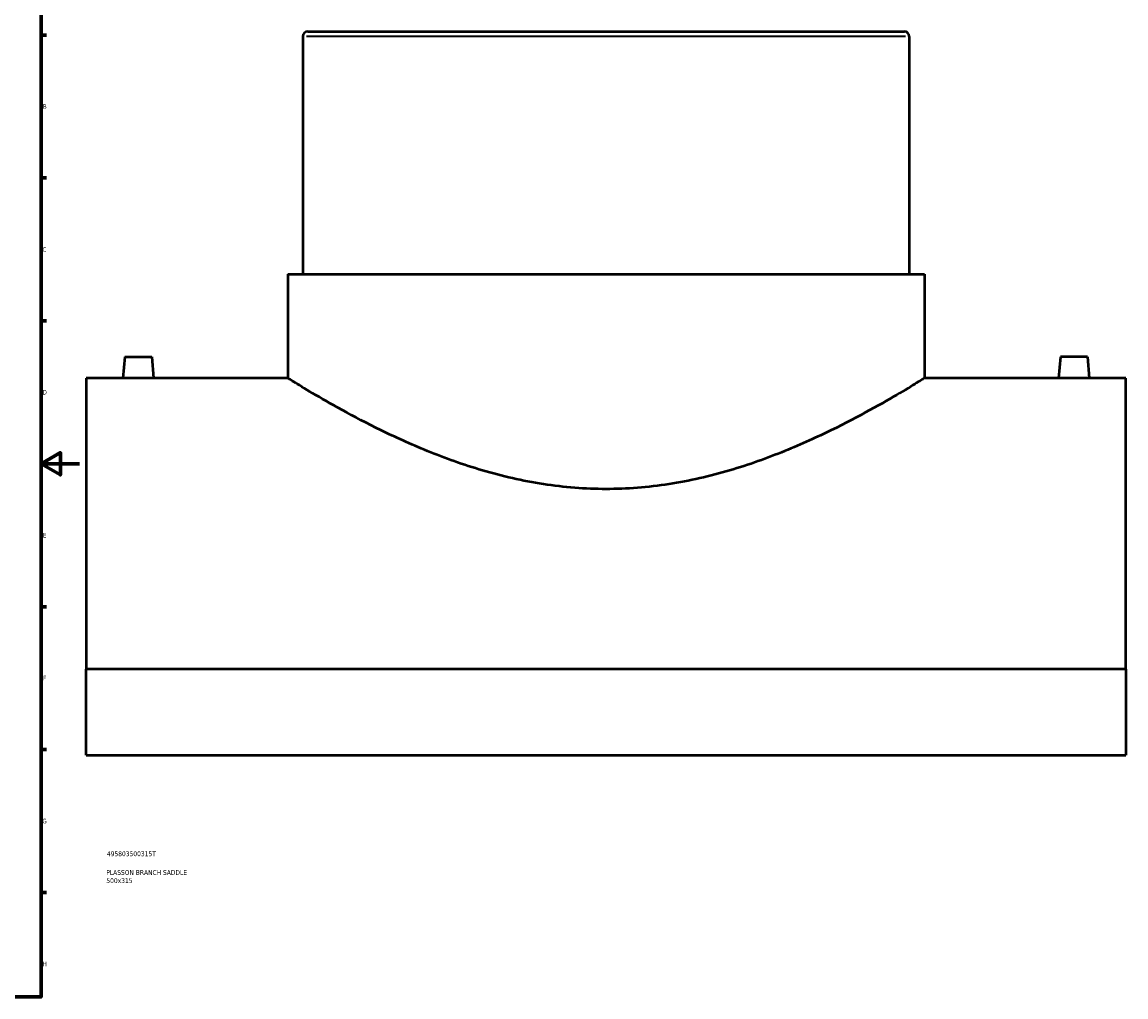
# Model space of a CAD drawing. Header units: millimetres. Extents: x -344 to 1553, y -395 to 1137.
# Tile 4 of 5: x 811 to 1384, y 20 to 526. Entities that reach past the tile are written whole.
import ezdxf

# ---------------------------------------------------------------- set-up
doc = ezdxf.new("R2010")
doc.units = ezdxf.units.MM
for name, color, linetype, lineweight in [('Border (ANSI)', 7, 'Continuous', 70), ('Title (ISO)', 7, 'Continuous', 50), ('Visible (ANSI)', 7, 'Continuous', 50), ('Visible Narrow (ANSI)', 7, 'Continuous', 35)]:
    doc.layers.add(name, color=color, linetype=linetype, lineweight=lineweight)
doc.styles.add('Note Text (ANSI)', font='tahoma.ttf')
doc.styles.add('Note Text (ISO)', font='tahoma.ttf')

# ---------------------------------------------------------------- blocks, each defined once
blk = doc.blocks.new('Borders Default Border')
at = {"layer": 'Border (ANSI)'}
for p, q in [((821, 519.75), (823.8, 519.75)), ((821, 445.5), (823.8, 445.5)), ((821, 371.25), (823.8, 371.25)), ((821, 222.75), (823.8, 222.75)), ((821, 148.5), (823.8, 148.5)), ((821, 74.25), (823.8, 74.25))]:
    blk.add_line(p, q, dxfattribs=at)
at = {"layer": 'Border (ANSI)', "flags": 128}
for points in [[(20, 20), (20, 574), (821, 574), (821, 20), (20, 20)], [(841, 297), (821, 297), (831, 302.77), (831, 291.23), (821, 297)]]:
    blk.add_lwpolyline(points, dxfattribs=at)
at = {"layer": 'Border (ANSI)', "color": 5, "true_color": 0x0000ff, "char_height": 2.4, "attachment_point": 7, "style": 'Note Text (ANSI)'}
for s, insert in [('B', (821.87, 481.43)), ('C', (821.71, 407.13)), ('D', (821.72, 332.93)), ('E', (821.91, 258.68)), ('F', (821.98, 184.43)), ('G', (821.6, 110.13)), ('H', (821.73, 35.93))]:
    blk.add_mtext(s, dxfattribs=dict(at, insert=insert))
blk = doc.blocks.new('Title Blocks ISO')
at = {"layer": 'Title (ISO)', "color": 232, "true_color": 0xca0064, "style": 'Note Text (ISO)'}
for tag, p in [('PART_NUMBER_001', (34.16, 73.13)), ('DESCRIPTION_001', (33.84, 63.4)), ('DESCRIPTION_002', (33.88, 59.18))]:
    blk.add_attdef(tag, p, '', height=2.5, dxfattribs=at)

msp = doc.modelspace()

# ---------------------------------------------------------------- linework, layer by layer
at = {"layer": 'Visible (ANSI)'}
for p, q in [((956.96, 519.02), (956.96, 395.52)), ((959.46, 521.52), (1269.46, 521.52)), ((1271.96, 519.02), (1271.96, 395.52)), ((949.09, 395.52), (1279.84, 395.52)), ((949.09, 395.52), (949.09, 341.52)), ((1279.84, 395.52), (1279.84, 341.52)), ((864.46, 352.62), (863.49, 341.52)), ((864.46, 352.62), (878.46, 352.62)), ((878.46, 352.62), (879.43, 341.52)), ((1350.46, 352.62), (1349.49, 341.52)), ((1364.46, 352.62), (1350.46, 352.62)), ((1364.46, 352.62), (1365.43, 341.52)), ((844.46, 341.52), (844.46, 190.22)), ((863.49, 341.52), (844.46, 341.52)), ((949.09, 341.52), (879.43, 341.52)), ((1349.49, 341.52), (1279.84, 341.52)), ((1384.46, 341.52), (1365.43, 341.52)), ((1384.46, 190.22), (1384.46, 341.52)), ((1384.46, 190.22), (844.46, 190.22)), ((844.46, 145.52), (844.46, 190.22)), ((1384.46, 190.22), (1384.46, 145.52)), ((844.46, 145.52), (1384.46, 145.52))]:
    msp.add_line(p, q, dxfattribs=at)
for centre, start, end in [((959.46, 519.02), 90, 180), ((1269.46, 519.02), 0, 90)]:
    msp.add_arc(centre, 2.5, start, end, dxfattribs=at)
for points, knots in [([(871.46, 341.4), (870.46, 341.4), (869.39, 341.4), (867.43, 341.43), (866.53, 341.44), (865.12, 341.47), (864.5, 341.49), (863.69, 341.51), (863.49, 341.52), (863.49, 341.52)], [0, 0, 0, 0, 0.300523, 0.300523, 0.601047, 0.601047, 0.90148, 0.90148, 1.201914, 1.201914, 1.201914, 1.201914]), ([(879.43, 341.52), (879.43, 341.52), (879.24, 341.51), (878.42, 341.49), (877.81, 341.47), (876.39, 341.44), (875.5, 341.43), (873.53, 341.4), (872.47, 341.4), (871.46, 341.4)], [3.605741, 3.605741, 3.605741, 3.605741, 3.906174, 3.906174, 4.206607, 4.206607, 4.507131, 4.507131, 4.807654, 4.807654, 4.807654, 4.807654]), ([(1114.46, 283.86), (1109.07, 283.86), (1103.63, 284.07), (1092.73, 284.92), (1087.28, 285.56), (1071.06, 288.07), (1060.44, 290.53), (1040.22, 296.48), (1030.6, 299.96), (1012.86, 307.17), (1004.73, 310.91), (990.38, 317.93), (983.61, 321.5), (971.57, 328.1), (966.3, 331.15), (957.76, 336.19), (954.48, 338.19), (951.23, 340.19), (950.42, 340.69), (949.35, 341.36), (949.09, 341.52), (949.09, 341.52)], [0, 0, 0, 0, 1.61752, 1.61752, 3.23504, 3.23504, 6.470079, 6.470079, 9.705119, 9.705119, 12.940158, 12.940158, 16.1503, 16.1503, 19.360443, 19.360443, 22.570585, 22.570585, 24.175656, 24.175656, 25.780727, 25.780727, 25.780727, 25.780727]), ([(1279.84, 341.52), (1279.84, 341.52), (1279.58, 341.36), (1278.51, 340.69), (1277.7, 340.19), (1274.45, 338.19), (1271.17, 336.19), (1262.63, 331.15), (1257.36, 328.1), (1245.32, 321.5), (1238.55, 317.93), (1224.2, 310.91), (1216.07, 307.17), (1198.32, 299.96), (1188.71, 296.48), (1168.49, 290.53), (1157.86, 288.07), (1141.65, 285.56), (1136.2, 284.92), (1125.3, 284.07), (1119.86, 283.86), (1114.46, 283.86)], [77.342181, 77.342181, 77.342181, 77.342181, 78.947253, 78.947253, 80.552324, 80.552324, 83.762466, 83.762466, 86.972608, 86.972608, 90.18275, 90.18275, 93.41779, 93.41779, 96.652829, 96.652829, 99.887869, 99.887869, 101.505389, 101.505389, 103.122909, 103.122909, 103.122909, 103.122909]), ([(1357.46, 341.4), (1356.46, 341.4), (1355.39, 341.4), (1353.43, 341.43), (1352.53, 341.44), (1351.12, 341.47), (1350.5, 341.49), (1349.69, 341.51), (1349.49, 341.52), (1349.49, 341.52)], [2.403827, 2.403827, 2.403827, 2.403827, 2.70435, 2.70435, 3.004874, 3.004874, 3.305307, 3.305307, 3.605741, 3.605741, 3.605741, 3.605741]), ([(1365.43, 341.52), (1365.43, 341.52), (1365.24, 341.51), (1364.42, 341.49), (1363.81, 341.47), (1362.39, 341.44), (1361.5, 341.43), (1359.53, 341.4), (1358.47, 341.4), (1357.46, 341.4)], [6.009568, 6.009568, 6.009568, 6.009568, 6.310001, 6.310001, 6.610434, 6.610434, 6.910958, 6.910958, 7.211481, 7.211481, 7.211481, 7.211481])]:
    msp.add_open_spline(points, degree=3, knots=knots, dxfattribs=at)
at = {"layer": 'Visible Narrow (ANSI)'}
msp.add_line((1270.02, 519.02), (958.9, 519.02), dxfattribs=at)

# ---------------------------------------------------------------- block references
msp.add_blockref('Borders Default Border', (0, 0))
msp.add_blockref('Title Blocks ISO', (821, 20)).add_auto_attribs({'PART_NUMBER_001': '495803500315T', 'DESCRIPTION_001': 'PLASSON BRANCH SADDLE', 'DESCRIPTION_002': '500x315'})

doc.saveas('drawing.dxf')
